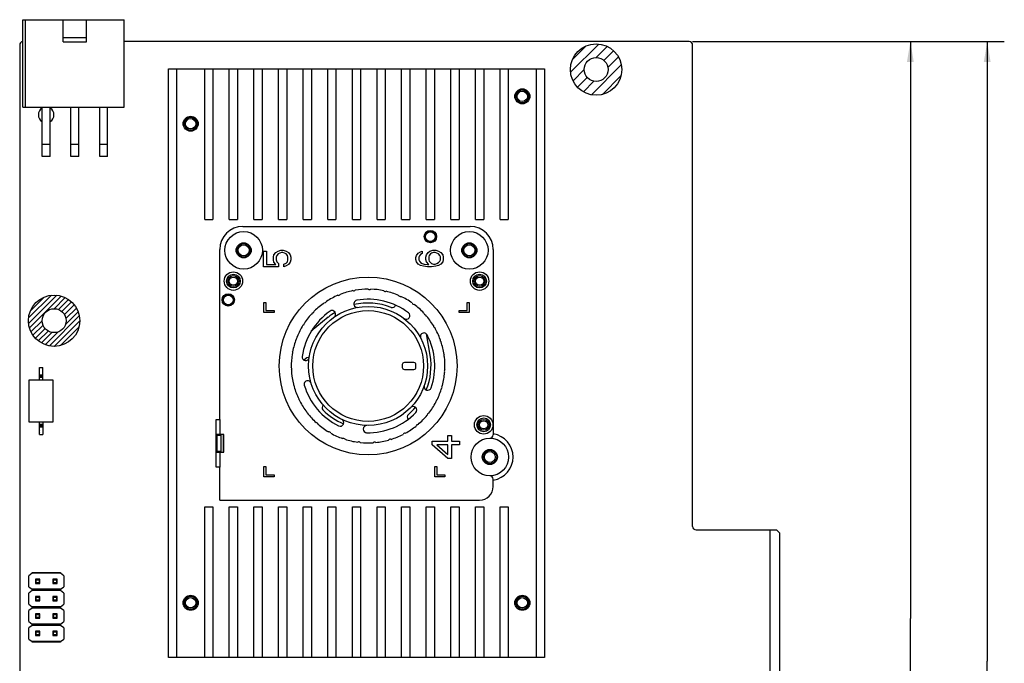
# Model space of a CAD drawing. Header units: millimetres. Extents: x 0 to 559, y 0 to 432.
# Tile 9 of 12: x 205 to 349, y 190 to 284. Entities that reach past the tile are written whole.
import ezdxf
from ezdxf.enums import TextEntityAlignment as Align

# ---------------------------------------------------------------- set-up
doc = ezdxf.new("R2010")
doc.units = ezdxf.units.MM
doc.header["$LTSCALE"] = 30.734
doc.layers.get('0').update_dxf_attribs({"linetype": 'CONTINUOUS'})
doc.layers.add('00_COMPONENTS', color=7, linetype='CONTINUOUS')
doc.layers.add('51__DRAFT_DIMS', color=7, linetype='CONTINUOUS')
doc.styles.get("Standard").update_dxf_attribs({"font": 'simfang.ttf'})
doc.dimstyles.new('DIMSTYLE_1', dxfattribs={"dimtxt": 3, "dimasz": 3, "dimexe": 2.5, "dimexo": 0.5, "dimgap": 0.75, "dimtad": 1, "dimdsep": 46, "dimtxsty": 'STANDARD', "dimblk": '_FILLED', "dimblk1": '_FILLED', "dimblk2": '_FILLED', "dimcen": 0.09, "dimclrt": 3, "dimazin": 2, "dimtp": 0.5, "dimtm": 0.5, "dimtfac": 1, "dimtofl": 0, "dimtmove": 0, "dimatfit": 3, "dimldrblk": '_FILLED', "dimfxl": 1, "dimtolj": 1, "dimarcsym": 0})

# ---------------------------------------------------------------- blocks, each defined once
blk = doc.blocks.new('_FILLED')
at = {"color": 0, "linetype": 'ByBlock'}
blk.add_solid([(0, 0), (-1, 0.167), (-1, -0.167)], dxfattribs=at)
blk = doc.blocks.new('*D1')
at = {"layer": '51__DRAFT_DIMS', "color": 4}
for p, q in [((303.14, 280.38), (348.72, 280.38)), ((346.22, 280.38), (346.22, 189.84)), ((346.22, 99.31), (346.22, 189.84)), ((210.82, 99.31), (348.72, 99.31))]:
    blk.add_line(p, q, dxfattribs=at)
at = {"layer": '51__DRAFT_DIMS', "color": 4, "xscale": 3, "yscale": 3, "zscale": 3}
for p, rotation in [((346.22, 280.38), 90), ((346.22, 99.31), 270)]:
    blk.add_blockref('_FILLED', p, dxfattribs=dict(at, rotation=rotation))
at = {"layer": '51__DRAFT_DIMS', "color": 3}
blk.add_text('181.07', height=3, rotation=90, dxfattribs=at).set_placement((345.47, 176.98), align=Align.CENTER)
blk = doc.blocks.new('*D2')
at = {"layer": '51__DRAFT_DIMS', "color": 4}
for p, q in [((303.14, 280.38), (337.48, 280.38)), ((334.98, 280.38), (334.98, 196.1)), ((334.98, 111.83), (334.98, 196.1)), ((311.96, 111.83), (337.48, 111.83))]:
    blk.add_line(p, q, dxfattribs=at)
at = {"layer": '51__DRAFT_DIMS', "color": 4, "xscale": 3, "yscale": 3, "zscale": 3}
for p, rotation in [((334.98, 280.38), 90), ((334.98, 111.83), 270)]:
    blk.add_blockref('_FILLED', p, dxfattribs=dict(at, rotation=rotation))
at = {"layer": '51__DRAFT_DIMS', "color": 3}
blk.add_text('168.55', height=3, rotation=90, dxfattribs=at).set_placement((334.23, 177.73), align=Align.CENTER)

msp = doc.modelspace()

# ---------------------------------------------------------------- linework, layer by layer
at = {"layer": '00_COMPONENTS', "color": 7}
for p, q in [((205.21, 270.776), (205.21, 283.576)), ((205.21, 283.576), (220.01, 283.576)), ((205.61, 270.776), (205.61, 283.576)), ((211.11, 280.35), (211.11, 283.576)), ((214.51, 280.35), (214.51, 283.576)), ((220.01, 270.776), (220.01, 283.576)), ((214.51, 280.95), (211.11, 280.95)), ((204.74, 279.876), (204.74, 113.226)), ((211.11, 280.35), (214.51, 280.35)), ((302.64, 280.376), (220.01, 280.376)), ((303.14, 209.526), (303.14, 279.876)), ((226.49, 190.376), (226.49, 276.376)), ((226.49, 276.376), (281.49, 276.376)), ((227.69, 276.376), (227.69, 190.376)), ((231.79, 254.376), (231.79, 276.376)), ((232.99, 276.376), (232.99, 254.376)), ((235.39, 254.376), (235.39, 276.376)), ((236.59, 276.376), (236.59, 254.376)), ((238.99, 254.376), (238.99, 276.376)), ((240.19, 276.376), (240.19, 254.376)), ((242.59, 254.376), (242.59, 276.376)), ((243.79, 276.376), (243.79, 254.376)), ((246.19, 254.376), (246.19, 276.376)), ((247.39, 276.376), (247.39, 254.376)), ((249.79, 254.376), (249.79, 276.376)), ((250.99, 276.376), (250.99, 254.376)), ((253.39, 254.376), (253.39, 276.376)), ((254.59, 276.376), (254.59, 254.376)), ((256.99, 254.376), (256.99, 276.376)), ((258.19, 276.376), (258.19, 254.376)), ((260.59, 254.376), (260.59, 276.376)), ((261.79, 276.376), (261.79, 254.376)), ((264.19, 254.376), (264.19, 276.376)), ((265.39, 276.376), (265.39, 254.376)), ((267.79, 254.376), (267.79, 276.376)), ((268.99, 276.376), (268.99, 254.376)), ((271.39, 254.376), (271.39, 276.376)), ((272.59, 276.376), (272.59, 254.376)), ((274.99, 254.376), (274.99, 276.376)), ((276.19, 276.376), (276.19, 254.376)), ((280.29, 190.376), (280.29, 276.376)), ((281.49, 276.376), (281.49, 190.376)), ((205.21, 270.776), (220.01, 270.776)), ((208.04, 263.606), (208.04, 270.776)), ((209.18, 263.606), (209.18, 270.776)), ((212.24, 263.606), (212.24, 270.776)), ((213.38, 263.606), (213.38, 270.776)), ((216.44, 263.606), (216.44, 270.776)), ((217.58, 263.606), (217.58, 270.776)), ((209.18, 263.606), (208.04, 263.606)), ((213.38, 263.606), (212.24, 263.606)), ((217.58, 263.606), (216.44, 263.606)), ((231.79, 254.376), (232.99, 254.376)), ((235.39, 254.376), (236.59, 254.376)), ((238.99, 254.376), (240.19, 254.376)), ((242.59, 254.376), (243.79, 254.376)), ((246.19, 254.376), (247.39, 254.376)), ((249.79, 254.376), (250.99, 254.376)), ((253.39, 254.376), (254.59, 254.376)), ((256.99, 254.376), (258.19, 254.376)), ((260.59, 254.376), (261.79, 254.376)), ((264.19, 254.376), (265.39, 254.376)), ((267.79, 254.376), (268.99, 254.376)), ((271.39, 254.376), (272.59, 254.376)), ((274.99, 254.376), (276.19, 254.376)), ((237.39, 253.376), (270.59, 253.376)), ((233.99, 225.176), (233.99, 249.976)), ((240.394, 247.476), (240.394, 249.743)), ((240.394, 249.743), (240.82, 249.743)), ((240.82, 249.743), (240.82, 247.81)), ((241.841, 248.876), (241.926, 249.21)), ((241.926, 249.21), (242.181, 249.543)), ((242.181, 249.543), (242.522, 249.743)), ((242.351, 249.143), (242.266, 248.876)), ((242.522, 249.343), (242.351, 249.143)), ((242.522, 249.743), (242.947, 249.876)), ((242.777, 249.476), (242.522, 249.343)), ((243.032, 249.543), (242.777, 249.476)), ((242.947, 249.876), (243.288, 249.876)), ((243.202, 249.543), (243.032, 249.543)), ((243.458, 249.476), (243.202, 249.543)), ((243.288, 249.876), (243.713, 249.743)), ((243.713, 249.343), (243.458, 249.476)), ((243.713, 249.743), (244.054, 249.543)), ((243.883, 249.143), (243.713, 249.343)), ((243.968, 248.876), (243.883, 249.143)), ((244.054, 249.543), (244.309, 249.21)), ((244.309, 249.21), (244.394, 248.876)), ((262.679, 248.81), (262.764, 249.143)), ((262.764, 249.143), (263.019, 249.476)), ((263.019, 249.476), (263.359, 249.676)), ((263.359, 249.276), (263.189, 249.076)), ((263.359, 249.676), (263.615, 249.743)), ((263.615, 249.41), (263.359, 249.276)), ((263.615, 249.743), (263.615, 249.41)), ((264.125, 248.876), (264.21, 249.21)), ((264.21, 249.21), (264.466, 249.543)), ((264.466, 249.543), (264.721, 249.743)), ((264.636, 249.143), (264.551, 248.943)), ((264.806, 249.343), (264.636, 249.143)), ((264.721, 249.743), (265.147, 249.876)), ((264.976, 249.476), (264.806, 249.343)), ((265.232, 249.543), (264.976, 249.476)), ((265.147, 249.876), (265.572, 249.876)), ((265.487, 249.543), (265.232, 249.543)), ((265.742, 249.476), (265.487, 249.543)), ((265.572, 249.876), (265.998, 249.743)), ((265.998, 249.343), (265.742, 249.476)), ((265.998, 249.743), (266.338, 249.543)), ((266.168, 249.143), (265.998, 249.343)), ((266.253, 248.943), (266.168, 249.143)), ((266.338, 249.543), (266.593, 249.21)), ((266.593, 249.21), (266.679, 248.876)), ((273.99, 249.976), (273.99, 222.926)), ((240.82, 247.81), (242.181, 247.81)), ((241.841, 248.476), (241.841, 248.876)), ((241.926, 248.143), (241.841, 248.476)), ((242.181, 247.81), (241.926, 248.143)), ((242.266, 248.876), (242.266, 248.476)), ((242.266, 248.476), (242.351, 248.21)), ((242.351, 248.21), (242.607, 247.943)), ((242.607, 247.943), (242.607, 247.476)), ((243.373, 247.876), (243.713, 248.01)), ((243.373, 247.476), (243.373, 247.876)), ((243.713, 248.01), (243.883, 248.21)), ((244.054, 247.81), (243.713, 247.61)), ((243.883, 248.21), (243.968, 248.476)), ((243.968, 248.476), (243.968, 248.876)), ((244.309, 248.143), (244.054, 247.81)), ((244.394, 248.476), (244.309, 248.143)), ((244.394, 248.876), (244.394, 248.476)), ((262.679, 248.543), (262.679, 248.81)), ((262.764, 248.21), (262.679, 248.543)), ((263.019, 247.876), (262.764, 248.21)), ((263.359, 247.676), (263.019, 247.876)), ((263.189, 249.076), (263.104, 248.876)), ((263.104, 248.876), (263.104, 248.476)), ((263.104, 248.476), (263.189, 248.276)), ((263.189, 248.276), (263.359, 248.076)), ((263.359, 248.076), (263.615, 247.943)), ((263.785, 247.543), (263.359, 247.676)), ((263.615, 247.943), (263.87, 247.876)), ((263.87, 247.876), (264.381, 247.81)), ((264.125, 248.543), (264.125, 248.876)), ((264.21, 248.21), (264.125, 248.543)), ((264.551, 247.81), (264.21, 248.21)), ((264.381, 247.81), (264.551, 247.81)), ((264.551, 248.943), (264.551, 248.476)), ((264.551, 248.476), (264.636, 248.276)), ((264.636, 248.276), (264.806, 248.076)), ((264.806, 248.076), (264.976, 247.943)), ((264.976, 247.943), (265.232, 247.876)), ((265.232, 247.876), (265.487, 247.876)), ((265.487, 247.876), (265.742, 247.943)), ((265.998, 247.676), (265.572, 247.543)), ((265.742, 247.943), (265.998, 248.076)), ((265.998, 248.076), (266.168, 248.276)), ((266.338, 247.876), (265.998, 247.676)), ((266.168, 248.276), (266.253, 248.476)), ((266.253, 248.476), (266.253, 248.943)), ((266.593, 248.21), (266.338, 247.876)), ((266.679, 248.543), (266.593, 248.21)), ((266.679, 248.876), (266.679, 248.543)), ((242.607, 247.476), (240.394, 247.476)), ((243.713, 247.61), (243.373, 247.476)), ((264.381, 247.476), (263.785, 247.543)), ((264.976, 247.476), (264.381, 247.476)), ((265.572, 247.543), (264.976, 247.476)), ((240.429, 240.776), (240.429, 242.276)), ((240.429, 242.276), (240.729, 242.276)), ((240.729, 242.276), (240.729, 241.076)), ((270.19, 241.076), (270.19, 242.276)), ((270.19, 242.276), (270.49, 242.276)), ((270.49, 242.276), (270.49, 240.776)), ((241.929, 240.776), (240.429, 240.776)), ((240.729, 241.076), (241.929, 241.076)), ((241.929, 241.076), (241.929, 240.776)), ((268.99, 240.776), (268.99, 241.076)), ((268.99, 241.076), (270.19, 241.076)), ((270.49, 240.776), (268.99, 240.776)), ((249.872, 240.104), (247.38, 238.07)), ((264.754, 234.549), (264.216, 237.651)), ((246.269, 233.863), (246.73, 234.217)), ((246.73, 234.217), (247.1, 234.335)), ((262.39, 233.476), (260.99, 233.476)), ((207.62, 230.976), (207.62, 232.776)), ((207.62, 232.776), (208.12, 232.776)), ((208.12, 230.976), (208.12, 232.776)), ((260.69, 233.176), (260.69, 232.776)), ((260.99, 232.476), (262.39, 232.476)), ((262.69, 232.776), (262.69, 233.176)), ((206.13, 224.776), (206.13, 230.976)), ((206.13, 230.976), (209.61, 230.976)), ((207.62, 231.687), (208.12, 231.687)), ((209.61, 230.976), (209.61, 224.776)), ((209.61, 224.776), (206.13, 224.776)), ((207.62, 222.976), (207.62, 224.776)), ((208.12, 224.776), (208.12, 222.976)), ((233.49, 218.176), (233.49, 225.176)), ((233.49, 225.176), (233.99, 225.176)), ((207.62, 224.066), (208.12, 224.066)), ((255.185, 223.336), (255.466, 223.23)), ((207.62, 222.976), (208.12, 222.976)), ((234.59, 222.976), (233.49, 222.976)), ((233.49, 222.876), (234.19, 222.876)), ((233.99, 222.876), (233.99, 222.976)), ((234.19, 220.376), (234.19, 222.976)), ((234.59, 220.376), (234.59, 222.976)), ((265.065, 221.475), (265.065, 221.977)), ((265.065, 221.977), (267.369, 221.977)), ((267.369, 221.977), (267.369, 222.812)), ((267.369, 222.812), (267.881, 222.812)), ((267.881, 222.812), (267.881, 221.977)), ((267.881, 221.977), (269.075, 221.977)), ((269.075, 221.977), (269.075, 221.475)), ((234.19, 220.476), (233.49, 220.476)), ((233.49, 220.376), (234.59, 220.376)), ((233.99, 220.376), (233.99, 220.476)), ((267.369, 219.47), (265.065, 221.475)), ((265.748, 221.475), (267.369, 220.055)), ((267.369, 221.475), (265.748, 221.475)), ((267.369, 220.055), (267.369, 221.475)), ((267.881, 221.475), (267.881, 219.47)), ((269.075, 221.475), (267.881, 221.475)), ((267.881, 219.47), (267.369, 219.47)), ((233.99, 218.176), (233.49, 218.176)), ((233.99, 213.376), (233.99, 218.176)), ((240.429, 216.776), (240.429, 218.276)), ((240.429, 218.276), (240.729, 218.276)), ((240.729, 218.276), (240.729, 217.076)), ((265.429, 216.776), (265.429, 218.276)), ((265.429, 218.276), (265.729, 218.276)), ((265.729, 218.276), (265.729, 217.076)), ((241.929, 216.776), (240.429, 216.776)), ((240.729, 217.076), (241.929, 217.076)), ((241.929, 217.076), (241.929, 216.776)), ((266.929, 216.776), (265.429, 216.776)), ((265.729, 217.076), (266.929, 217.076)), ((266.929, 217.076), (266.929, 216.776)), ((273.99, 215.376), (273.99, 216.426)), ((233.99, 213.376), (271.99, 213.376)), ((231.79, 190.376), (231.79, 212.376)), ((231.79, 212.376), (232.99, 212.376)), ((232.99, 212.376), (232.99, 190.376)), ((235.39, 190.376), (235.39, 212.376)), ((235.39, 212.376), (236.59, 212.376)), ((236.59, 212.376), (236.59, 190.376)), ((238.99, 190.376), (238.99, 212.376)), ((238.99, 212.376), (240.19, 212.376)), ((240.19, 212.376), (240.19, 190.376)), ((242.59, 190.376), (242.59, 212.376)), ((242.59, 212.376), (243.79, 212.376)), ((243.79, 212.376), (243.79, 190.376)), ((246.19, 190.376), (246.19, 212.376)), ((246.19, 212.376), (247.39, 212.376)), ((247.39, 212.376), (247.39, 190.376)), ((249.79, 190.376), (249.79, 212.376)), ((249.79, 212.376), (250.99, 212.376)), ((250.99, 212.376), (250.99, 190.376)), ((253.39, 190.376), (253.39, 212.376)), ((253.39, 212.376), (254.59, 212.376)), ((254.59, 212.376), (254.59, 190.376)), ((256.99, 190.376), (256.99, 212.376)), ((256.99, 212.376), (258.19, 212.376)), ((258.19, 212.376), (258.19, 190.376)), ((260.59, 190.376), (260.59, 212.376)), ((260.59, 212.376), (261.79, 212.376)), ((261.79, 212.376), (261.79, 190.376)), ((264.19, 190.376), (264.19, 212.376)), ((264.19, 212.376), (265.39, 212.376)), ((265.39, 212.376), (265.39, 190.376)), ((267.79, 190.376), (267.79, 212.376)), ((267.79, 212.376), (268.99, 212.376)), ((268.99, 212.376), (268.99, 190.376)), ((271.39, 190.376), (271.39, 212.376)), ((271.39, 212.376), (272.59, 212.376)), ((272.59, 212.376), (272.59, 190.376)), ((274.99, 190.376), (274.99, 212.376)), ((274.99, 212.376), (276.19, 212.376)), ((276.19, 212.376), (276.19, 190.376)), ((303.64, 209.026), (315.39, 209.026)), ((314.49, 170.826), (314.49, 209.026)), ((315.89, 208.526), (315.39, 209.026)), ((315.89, 171.326), (315.89, 208.526)), ((206.54, 202.686), (206.09, 202.336)), ((206.09, 200.696), (206.09, 202.336)), ((206.54, 202.686), (206.54, 202.786)), ((206.54, 202.786), (210.72, 202.786)), ((210.72, 202.686), (206.54, 202.686)), ((207.04, 201.836), (207.04, 201.196)), ((207.14, 201.736), (207.04, 201.836)), ((207.68, 201.836), (207.04, 201.836)), ((207.14, 201.296), (207.14, 201.736)), ((207.14, 201.736), (207.58, 201.736)), ((207.58, 201.736), (207.68, 201.836)), ((207.58, 201.736), (207.58, 201.296)), ((207.68, 201.196), (207.68, 201.836)), ((209.58, 201.836), (209.58, 201.196)), ((209.68, 201.736), (209.58, 201.836)), ((210.22, 201.836), (209.58, 201.836)), ((209.68, 201.296), (209.68, 201.736)), ((209.68, 201.736), (210.12, 201.736)), ((210.12, 201.736), (210.22, 201.836)), ((210.12, 201.736), (210.12, 201.296)), ((210.22, 201.196), (210.22, 201.836)), ((210.72, 202.786), (210.72, 202.686)), ((211.17, 202.336), (210.72, 202.686)), ((211.17, 202.336), (211.17, 200.696)), ((206.09, 200.696), (206.54, 200.346)), ((206.54, 200.146), (206.09, 199.796)), ((206.54, 200.146), (206.54, 200.346)), ((210.72, 200.346), (206.54, 200.346)), ((210.72, 200.146), (206.54, 200.146)), ((207.04, 201.196), (207.14, 201.296)), ((207.04, 201.196), (207.68, 201.196)), ((207.58, 201.296), (207.14, 201.296)), ((207.68, 201.196), (207.58, 201.296)), ((209.58, 201.196), (209.68, 201.296)), ((209.58, 201.196), (210.22, 201.196)), ((210.12, 201.296), (209.68, 201.296)), ((210.22, 201.196), (210.12, 201.296)), ((210.72, 200.346), (211.17, 200.696)), ((210.72, 200.346), (210.72, 200.146)), ((211.17, 199.796), (210.72, 200.146)), ((206.09, 198.156), (206.09, 199.796)), ((207.04, 199.296), (207.04, 198.656)), ((207.14, 199.196), (207.04, 199.296)), ((207.68, 199.296), (207.04, 199.296)), ((207.04, 198.656), (207.14, 198.756)), ((207.14, 198.756), (207.14, 199.196)), ((207.14, 199.196), (207.58, 199.196)), ((207.58, 198.756), (207.14, 198.756)), ((207.58, 199.196), (207.68, 199.296)), ((207.58, 199.196), (207.58, 198.756)), ((207.68, 198.656), (207.58, 198.756)), ((207.68, 198.656), (207.68, 199.296)), ((209.58, 199.296), (209.58, 198.656)), ((209.68, 199.196), (209.58, 199.296)), ((210.22, 199.296), (209.58, 199.296)), ((209.58, 198.656), (209.68, 198.756)), ((209.68, 198.756), (209.68, 199.196)), ((209.68, 199.196), (210.12, 199.196)), ((210.12, 198.756), (209.68, 198.756)), ((210.12, 199.196), (210.22, 199.296)), ((210.12, 199.196), (210.12, 198.756)), ((210.22, 198.656), (210.12, 198.756)), ((210.22, 198.656), (210.22, 199.296)), ((211.17, 199.796), (211.17, 198.156)), ((206.09, 198.156), (206.54, 197.806)), ((206.54, 197.606), (206.09, 197.256)), ((206.09, 195.616), (206.09, 197.256)), ((206.54, 197.606), (206.54, 197.806)), ((210.72, 197.806), (206.54, 197.806)), ((210.72, 197.606), (206.54, 197.606)), ((207.04, 198.656), (207.68, 198.656)), ((209.58, 198.656), (210.22, 198.656)), ((210.72, 197.806), (211.17, 198.156)), ((210.72, 197.806), (210.72, 197.606)), ((211.17, 197.256), (210.72, 197.606)), ((211.17, 197.256), (211.17, 195.616)), ((207.04, 196.756), (207.04, 196.116)), ((207.14, 196.656), (207.04, 196.756)), ((207.68, 196.756), (207.04, 196.756)), ((207.04, 196.116), (207.14, 196.216)), ((207.04, 196.116), (207.68, 196.116)), ((207.14, 196.216), (207.14, 196.656)), ((207.14, 196.656), (207.58, 196.656)), ((207.58, 196.216), (207.14, 196.216)), ((207.58, 196.656), (207.68, 196.756)), ((207.58, 196.656), (207.58, 196.216)), ((207.68, 196.116), (207.58, 196.216)), ((207.68, 196.116), (207.68, 196.756)), ((209.58, 196.756), (209.58, 196.116)), ((209.68, 196.656), (209.58, 196.756)), ((210.22, 196.756), (209.58, 196.756)), ((209.58, 196.116), (209.68, 196.216)), ((209.58, 196.116), (210.22, 196.116)), ((209.68, 196.216), (209.68, 196.656)), ((209.68, 196.656), (210.12, 196.656)), ((210.12, 196.216), (209.68, 196.216)), ((210.12, 196.656), (210.22, 196.756)), ((210.12, 196.656), (210.12, 196.216)), ((210.22, 196.116), (210.12, 196.216)), ((210.22, 196.116), (210.22, 196.756)), ((206.09, 195.616), (206.54, 195.266)), ((206.54, 195.066), (206.09, 194.716)), ((206.09, 193.076), (206.09, 194.716)), ((206.54, 195.066), (206.54, 195.266)), ((210.72, 195.266), (206.54, 195.266)), ((210.72, 195.066), (206.54, 195.066)), ((210.72, 195.266), (211.17, 195.616)), ((210.72, 195.266), (210.72, 195.066)), ((211.17, 194.716), (210.72, 195.066)), ((211.17, 194.716), (211.17, 193.076)), ((206.09, 193.076), (206.54, 192.726)), ((207.04, 194.216), (207.04, 193.576)), ((207.14, 194.116), (207.04, 194.216)), ((207.68, 194.216), (207.04, 194.216)), ((207.04, 193.576), (207.14, 193.676)), ((207.04, 193.576), (207.68, 193.576)), ((207.14, 193.676), (207.14, 194.116)), ((207.14, 194.116), (207.58, 194.116)), ((207.58, 193.676), (207.14, 193.676)), ((207.58, 194.116), (207.68, 194.216)), ((207.58, 194.116), (207.58, 193.676)), ((207.68, 193.576), (207.58, 193.676)), ((207.68, 193.576), (207.68, 194.216)), ((209.58, 194.216), (209.58, 193.576)), ((209.68, 194.116), (209.58, 194.216)), ((210.22, 194.216), (209.58, 194.216)), ((209.58, 193.576), (209.68, 193.676)), ((209.58, 193.576), (210.22, 193.576)), ((209.68, 193.676), (209.68, 194.116)), ((209.68, 194.116), (210.12, 194.116)), ((210.12, 193.676), (209.68, 193.676)), ((210.12, 194.116), (210.22, 194.216)), ((210.12, 194.116), (210.12, 193.676)), ((210.22, 193.576), (210.12, 193.676)), ((210.22, 193.576), (210.22, 194.216)), ((210.72, 192.726), (211.17, 193.076)), ((206.54, 192.626), (206.54, 192.726)), ((210.72, 192.726), (206.54, 192.726)), ((210.72, 192.626), (206.54, 192.626)), ((210.72, 192.726), (210.72, 192.626)), ((281.49, 190.376), (226.49, 190.376))]:
    msp.add_line(p, q, dxfattribs=at)
at = {"layer": '00_COMPONENTS', "color": 4}
for p, q in [((285.301, 275.898), (289.428, 280.025)), ((285.573, 277.751), (287.575, 279.753)), ((289.03, 278.046), (290.658, 279.675)), ((290.179, 277.616), (291.595, 279.031)), ((290.752, 276.608), (292.291, 278.147)), ((288.336, 272.611), (292.715, 276.99)), ((285.651, 274.668), (287.28, 276.296)), ((286.294, 273.731), (287.71, 275.147)), ((289.972, 272.667), (292.659, 275.354)), ((287.179, 273.035), (288.718, 274.574)), ((208.04, 265.376), (209.18, 265.376)), ((212.24, 265.376), (213.38, 265.376)), ((216.44, 265.376), (217.58, 265.376)), ((206.04, 239.988), (209.378, 243.326)), ((206.041, 239.198), (210.168, 243.325)), ((206.172, 238.539), (210.827, 243.194)), ((206.313, 241.051), (208.315, 243.053)), ((209.77, 241.346), (211.398, 242.975)), ((210.43, 241.217), (211.898, 242.684)), ((210.919, 240.916), (212.335, 242.331)), ((211.278, 240.484), (212.713, 241.919)), ((211.436, 239.061), (213.283, 240.908)), ((211.492, 239.908), (213.031, 241.447)), ((206.391, 237.968), (208.02, 239.596)), ((209.076, 235.911), (213.455, 240.29)), ((209.801, 235.847), (213.519, 239.564)), ((206.682, 237.468), (208.149, 238.936)), ((207.034, 237.031), (208.45, 238.447)), ((207.446, 236.653), (208.882, 238.088)), ((207.919, 236.335), (209.458, 237.874)), ((208.458, 236.083), (210.305, 237.93)), ((210.712, 235.967), (213.399, 238.654)), ((207.62, 231.521), (208.12, 231.521)), ((207.62, 231.326), (208.12, 231.326)), ((233.99, 225.176), (233.99, 222.976)), ((208.12, 224.427), (207.62, 224.427)), ((208.12, 224.232), (207.62, 224.232)), ((233.553, 222.876), (233.553, 220.476)), ((234.49, 222.976), (234.49, 220.376)), ((233.99, 220.376), (233.99, 218.176))]:
    msp.add_line(p, q, dxfattribs=at)
for centre, radius in [((289.03, 276.296), 3.75), ((289.03, 276.296), 1.75), ((264.79, 251.876), 0.7), ((209.77, 239.596), 3.75), ((235.24, 242.626), 0.7), ((209.77, 239.596), 1.75), ((255.69, 232.976), 8.1)]:
    msp.add_circle(centre, radius, dxfattribs=at)
at = {"layer": '00_COMPONENTS', "color": 7}
for centre, radius in [((278.24, 272.376), 1.1), ((278.24, 272.376), 0.95), ((278.24, 272.376), 0.75), ((229.74, 268.376), 1.1), ((229.74, 268.376), 0.95), ((229.74, 268.376), 0.75), ((237.49, 249.876), 2.75), ((264.79, 251.876), 0.9), ((264.79, 251.876), 0.85), ((270.49, 249.876), 2.75), ((237.49, 249.876), 1.1), ((237.49, 249.876), 1), ((237.49, 249.876), 0.8), ((270.49, 249.876), 1.1), ((270.49, 249.876), 1), ((270.49, 249.876), 0.8), ((235.99, 245.376), 1.35), ((235.99, 245.376), 1), ((271.99, 245.376), 1.35), ((271.99, 245.376), 1), ((235.99, 245.376), 0.8), ((235.99, 245.376), 0.6), ((255.69, 232.976), 13), ((271.99, 245.376), 0.8), ((271.99, 245.376), 0.6), ((235.24, 242.626), 0.9), ((235.24, 242.626), 0.85), ((255.69, 232.976), 8.7), ((272.59, 224.376), 1.35), ((272.59, 224.376), 1), ((272.59, 224.376), 0.8), ((272.59, 224.376), 0.6), ((273.49, 219.676), 2.75), ((273.49, 219.676), 1.1), ((273.49, 219.676), 1), ((273.49, 219.676), 0.8), ((229.74, 198.376), 1.1), ((229.74, 198.376), 0.95), ((229.74, 198.376), 0.75), ((278.24, 198.376), 1.1), ((278.24, 198.376), 0.95), ((278.24, 198.376), 0.75)]:
    msp.add_circle(centre, radius, dxfattribs=at)
for centre, radius, start, end in [((205.24, 279.876), 0.5, 93.48777, 180), ((302.64, 279.876), 0.5, 0, 90), ((237.39, 249.976), 3.4, 90, 180), ((270.59, 249.976), 3.4, 0, 90), ((251.359, 243.594), 0.3, 253.82, 330.55865), ((255.69, 232.976), 11.233, 101.52717, 111.23948), ((253.585, 244.249), 0.3, 242.208, 318.94665), ((255.69, 232.976), 11.233, 89.91517, 99.62748), ((255.897, 244.442), 0.3, 230.596, 307.33465), ((255.69, 232.976), 11.233, 78.30317, 88.01548), ((258.2, 244.165), 0.3, 218.984, 295.72265), ((255.69, 232.976), 11.233, 66.69117, 76.40348), ((255.69, 232.976), 11.233, 124.75117, 134.46348), ((249.31, 242.505), 0.3, 265.432, 342.17065), ((255.69, 232.976), 11.233, 113.13917, 122.85148), ((254.126, 242.068), 0.525, 99.75783, 279.75783), ((255.69, 232.976), 9.2, 68.60451, 103.01768), ((255.69, 232.976), 9.75, 52.84217, 99.75783), ((260.401, 243.431), 0.3, 207.372, 284.11065), ((255.69, 232.976), 11.233, 55.07917, 64.79148), ((262.409, 242.269), 0.3, 195.76, 272.49865), ((255.69, 232.976), 11.233, 43.46717, 53.17948), ((255.69, 232.976), 9.75, 124.84217, 171.75783), ((255.69, 232.976), 11.233, 136.36317, 146.07548), ((247.523, 241.026), 0.3, 277.044, 353.78265), ((255.69, 232.976), 9.2, 121.58281, 129.22), ((250.419, 240.548), 0.525, 304.84217, 124.84217), ((259.228, 242.008), 0.5, 248.60451, 342.68953), ((261.262, 240.329), 0.525, 232.84217, 52.84217), ((264.142, 240.726), 0.3, 184.148, 260.88665), ((246.07, 239.218), 0.3, 288.656, 5.39465), ((255.69, 232.976), 11.233, 31.85517, 41.56748), ((255.69, 232.976), 11.233, 147.97517, 157.68748), ((263.853, 237.273), 0.525, 27.75783, 207.75783), ((265.528, 238.866), 0.3, 172.536, 249.27465), ((255.69, 232.976), 11.233, 20.24317, 29.95548), ((255.69, 232.976), 11.233, 159.58717, 169.29948), ((245.01, 237.154), 0.3, 300.268, 17.00665), ((255.69, 232.976), 9.75, 340.84217, 27.75783), ((266.513, 236.765), 0.3, 160.924, 237.66265), ((255.69, 232.976), 11.233, 8.63117, 18.34348), ((255.69, 232.976), 11.233, 171.19917, 180.93948), ((244.388, 234.919), 0.3, 311.88, 28.61865), ((246.56, 234.299), 0.525, 171.75783, 351.75783), ((260.99, 233.176), 0.3, 90, 180), ((262.39, 233.176), 0.3, 0, 90), ((255.69, 232.976), 9.2, 337.58242, 9.84), ((267.054, 234.509), 0.3, 149.312, 226.05065), ((255.69, 232.976), 11.233, 357.01917, 6.73148), ((244.229, 232.598), 0.3, 323.52, 40.25865), ((255.69, 232.976), 11.233, 182.83917, 192.55148), ((260.99, 232.776), 0.3, 180, 270), ((262.39, 232.776), 0.3, 270, 360), ((255.69, 232.976), 11.233, 345.40717, 355.11948), ((267.13, 232.19), 0.3, 137.7, 214.43865), ((244.539, 230.299), 0.3, 335.132, 51.87065), ((246.86, 230.304), 0.525, 16.84217, 196.84217), ((255.69, 232.976), 11.233, 194.45117, 204.16348), ((255.69, 232.976), 9.75, 196.84217, 243.75783), ((264.404, 229.949), 0.525, 160.84217, 340.84217), ((255.69, 232.976), 11.233, 333.79517, 343.50748), ((266.737, 229.904), 0.3, 126.088, 202.82665), ((245.306, 228.11), 0.3, 346.744, 63.48265), ((255.69, 232.976), 11.233, 206.06317, 215.77548), ((255.69, 232.976), 11.233, 322.18317, 331.89548), ((265.893, 227.743), 0.3, 114.476, 191.21465), ((246.498, 226.119), 0.3, 358.356, 75.09465), ((255.69, 232.976), 11.233, 217.67517, 227.38748), ((249.449, 226.915), 0.5, 132.10092, 224.16632), ((255.69, 232.976), 9.2, 224.16632, 247.01648), ((255.69, 232.976), 9.75, 268.84217, 315.75783), ((255.69, 232.976), 9.2, 309.82861, 319.01436), ((262.298, 226.54), 0.525, 315.75783, 135.75783), ((264.63, 225.796), 0.3, 102.864, 179.60265), ((248.067, 224.41), 0.3, 9.968, 86.70665), ((251.611, 224.702), 0.525, 243.75783, 63.75783), ((261.902, 225.527), 0.5, 129.82861, 223.88744), ((255.69, 232.976), 11.233, 310.57117, 320.28348), ((255.69, 232.976), 11.233, 229.28717, 238.99948), ((249.947, 223.051), 0.3, 21.58, 98.31865), ((255.503, 223.753), 0.525, 88.84217, 268.84217), ((255.69, 232.976), 11.233, 298.95917, 308.67148), ((263.002, 224.144), 0.3, 91.252, 167.99065), ((255.69, 232.976), 11.233, 240.89917, 250.61148), ((252.063, 222.098), 0.3, 33.192, 109.93065), ((255.69, 232.976), 11.233, 252.51117, 262.22348), ((254.326, 221.591), 0.3, 44.804, 121.54265), ((255.69, 232.976), 11.233, 264.12317, 273.83548), ((256.646, 221.549), 0.3, 56.416, 133.15465), ((255.69, 232.976), 11.233, 275.73517, 285.44748), ((258.927, 221.976), 0.3, 68.028, 144.76665), ((255.69, 232.976), 11.233, 287.34717, 297.05948), ((261.075, 222.852), 0.3, 79.64, 156.37865), ((273.49, 222.926), 0.5, 270, 360), ((273.49, 219.676), 3.4, 278.45652, 81.54348), ((273.49, 216.426), 0.5, 0, 90), ((271.99, 215.376), 2, 270, 360), ((303.64, 209.526), 0.5, 180, 270)]:
    msp.add_arc(centre, radius, start, end, dxfattribs=at)
at = {"layer": '00_COMPONENTS', "color": 4}
for centre, radius, start, end in [((278.24, 272.376), 1, 255, 195), ((208.61, 269.676), 1.141, 119.978, 240.022), ((208.61, 269.676), 1.141, 299.978, 60.022), ((229.74, 268.376), 1, 255, 195), ((207.856, 223.425), 0.256, 157.62984, 202.37016), ((229.74, 198.376), 1, 255, 195), ((278.24, 198.376), 1, 255, 195)]:
    msp.add_arc(centre, radius, start, end, dxfattribs=at)

# ---------------------------------------------------------------- dimensions: what is measured, and where the dimension line sits
at = {"layer": '51__DRAFT_DIMS', "color": 4}
for base, p2, picture, middle in [((346.22, 99.308), (210.323, 99.308), '*D1', (346.22, 177.068)), ((334.979, 111.826), (311.462, 111.826), '*D2', (334.979, 177.801))]:
    dim = msp.add_linear_dim(base=base, p1=(302.64, 280.376), p2=p2, angle=270, dimstyle='DIMSTYLE_1', dxfattribs=at)
    dim.commit()
    dim.dimension.update_dxf_attribs({"geometry": picture, "text_midpoint": middle, "dimtype": 160})

doc.saveas('drawing.dxf')
